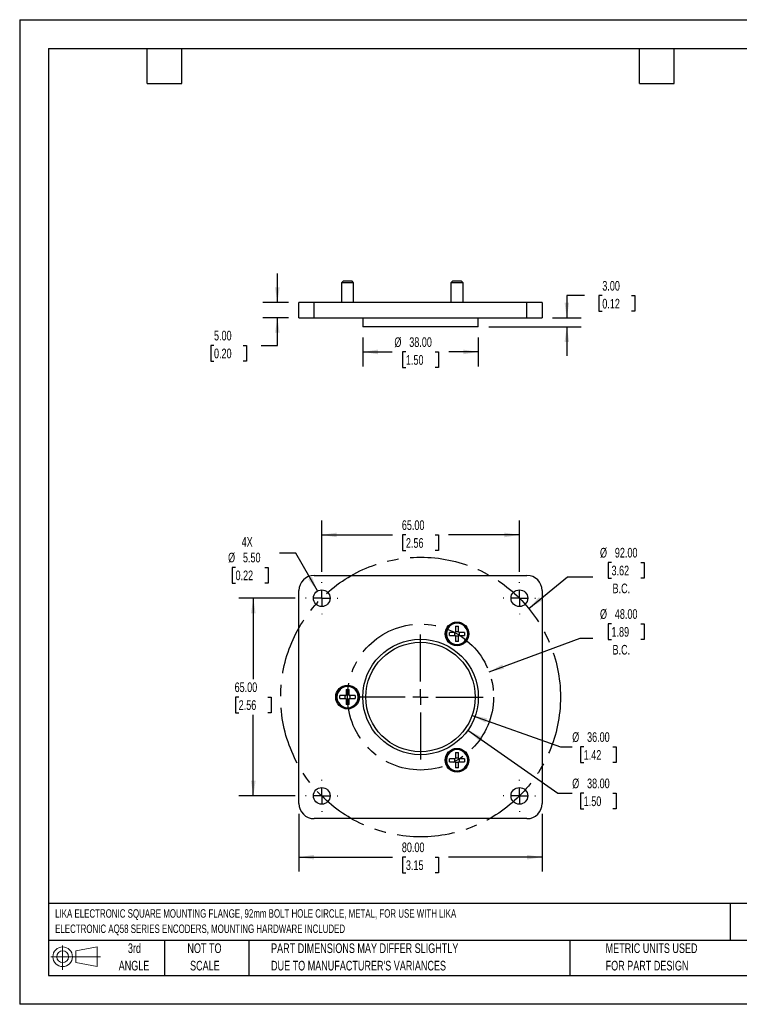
# Model space of a CAD drawing. Header units: millimetres. Extents: x 0 to 419, y 0 to 324.
# Tile 1 of 2: x 0 to 237, y 0 to 324. Entities that reach past the tile are written whole.
import ezdxf

# ---------------------------------------------------------------- set-up
doc = ezdxf.new("R2010")
doc.units = ezdxf.units.MM
doc.header["$LTSCALE"] = 1.5
doc.linetypes.add('CENTERX2', pattern=[20.32, 12.7, -2.54, 2.54, -2.54])
doc.layers.add('CENTER', color=40, linetype='CENTERX2')
doc.layers.add('SLD-DEFPOINTS', color=7, linetype='Continuous')
doc.layers.add('DIMENSIONS', color=140, linetype='Continuous', lineweight=25)
doc.layers.add('TEXT', color=140, linetype='Continuous', lineweight=25)
doc.styles.add('SLDTEXTSTYLE0', font='TXT', dxfattribs={"width": 0.7})
doc.dimstyles.new('SLDDIMSTYLE0', dxfattribs={"dimtxt": 3.237012, "dimasz": 4.953, "dimexe": 0, "dimexo": 0.0625, "dimgap": 0.809253, "dimtad": 0, "dimtih": 1, "dimtoh": 1, "dimrnd": 1e-09, "dimzin": 4, "dimdsep": 46, "dimtxsty": 'SLDTEXTSTYLE0', "dimsah": 1, "dimcen": 0, "dimadec": 0, "dimazin": 1, "dimtfac": 1, "dimtofl": 0, "dimtmove": 0, "dimatfit": 3, "dimfxl": 0, "dimfrac": 2, "dimtolj": 1, "dimtzin": 12, "dimarcsym": 0})
doc.dimstyles.new('SLDDIMSTYLE1', dxfattribs={"dimtxt": 3.237012, "dimasz": 4.953, "dimexe": 0, "dimexo": 0.0625, "dimgap": 0.809253, "dimtad": 0, "dimtih": 1, "dimtoh": 1, "dimrnd": 1e-09, "dimzin": 4, "dimdsep": 46, "dimtxsty": 'SLDTEXTSTYLE0', "dimsah": 1, "dimcen": 0.09, "dimadec": 0, "dimazin": 1, "dimtfac": 1, "dimtofl": 0, "dimtmove": 0, "dimatfit": 3, "dimfxl": 0, "dimfrac": 2, "dimtolj": 1, "dimtzin": 12, "dimarcsym": 0})
doc.dimstyles.new('SLDDIMSTYLE2', dxfattribs={"dimtxt": 3.237012, "dimasz": 4.953, "dimexe": 0, "dimexo": 0.0625, "dimgap": 0.809253, "dimtad": 0, "dimtih": 1, "dimtoh": 1, "dimrnd": 1e-09, "dimzin": 4, "dimdsep": 46, "dimtxsty": 'SLDTEXTSTYLE0', "dimsah": 1, "dimcen": 0, "dimadec": 0, "dimazin": 1, "dimtfac": 1, "dimtofl": 0, "dimtmove": 0, "dimatfit": 3, "dimfxl": 0, "dimfrac": 2, "dimtolj": 1, "dimtzin": 12, "dimarcsym": 0})
doc.dimstyles.new('SLDDIMSTYLE3', dxfattribs={"dimtxt": 3.237012, "dimasz": 4.953, "dimexe": 0, "dimexo": 0.0625, "dimgap": 0.809253, "dimtad": 0, "dimtih": 1, "dimtoh": 1, "dimrnd": 1e-09, "dimzin": 4, "dimdsep": 46, "dimtxsty": 'SLDTEXTSTYLE0', "dimsah": 1, "dimcen": 0.09, "dimadec": 0, "dimazin": 1, "dimtfac": 1, "dimtmove": 0, "dimatfit": 0, "dimfxl": 0, "dimfrac": 2, "dimtolj": 1, "dimtzin": 12, "dimarcsym": 0})

# ---------------------------------------------------------------- blocks, each defined once
blk = doc.blocks.new('Block11')
at = {"color": 7, "linetype": 'Continuous', "lineweight": 18}
for p, q in [((3.88, 7.97), (3.88, 0)), ((8.22, 6.25), (15.26, 7.55)), ((15.26, 7.55), (15.26, 1.1)), ((0, 4.32), (16.31, 4.32)), ((8.22, 2.39), (8.22, 6.25)), ((8.22, 2.39), (15.26, 1.1))]:
    blk.add_line(p, q, dxfattribs=at)
for radius in [3.23, 1.93]:
    blk.add_circle((3.88, 4.32), radius, dxfattribs=at)
blk = doc.blocks.new('Block12')
at = {"layer": 'SLD-DEFPOINTS'}
blk.add_blockref('Block11', (0, 0), dxfattribs=at)
blk = doc.blocks.new('SW_NOTE_0')
at = {"layer": 'TEXT', "color": 0, "linetype": 'CENTERX2', "lineweight": 18, "char_height": 2.7778, "attachment_point": 1, "style": 'SLDTEXTSTYLE0'}
for s, insert in [('LIKA ELECTRONIC SQUARE MOUNTING FLANGE, 92mm BOLT HOLE CIRCLE, METAL, FOR USE WITH LIKA', (0, 3.58)), ('ELECTRONIC AQ58 SERIES ENCODERS, MOUNTING HARDWARE INCLUDED', (0, -1.45))]:
    blk.add_mtext(s, dxfattribs=dict(at, insert=insert))
blk = doc.blocks.new('SW_NOTE_0_3')
at = {"layer": 'TEXT', "color": 0, "linetype": 'CENTERX2', "lineweight": 18, "char_height": 3.175, "attachment_point": 1, "style": 'SLDTEXTSTYLE0'}
for s, insert in [('PART DIMENSIONS MAY DIFFER SLIGHTLY', (0, 4.09)), ("DUE TO MANUFACTURER'S VARIANCES", (0, -1.64))]:
    blk.add_mtext(s, dxfattribs=dict(at, insert=insert))
blk = doc.blocks.new('SW_NOTE_0_4')
at = {"layer": 'TEXT', "color": 0, "linetype": 'CENTERX2', "lineweight": 18, "char_height": 3.175, "attachment_point": 2, "style": 'SLDTEXTSTYLE0'}
for s, insert in [('NOT TO', (7.89, 4.09)), ('SCALE', (8.03, -1.64))]:
    blk.add_mtext(s, dxfattribs=dict(at, insert=insert))
blk = doc.blocks.new('SW_NOTE_0_5')
at = {"layer": 'TEXT', "color": 0, "linetype": 'CENTERX2', "lineweight": 18, "char_height": 3.175, "attachment_point": 2, "style": 'SLDTEXTSTYLE0'}
for s, insert in [('3rd', (3.47, 4.09)), ('ANGLE', (3.33, -1.64))]:
    blk.add_mtext(s, dxfattribs=dict(at, insert=insert))
blk = doc.blocks.new('SW_NOTE_0_6')
at = {"layer": 'TEXT', "color": 0, "linetype": 'CENTERX2', "lineweight": 18, "char_height": 3.175, "attachment_point": 1, "style": 'SLDTEXTSTYLE0'}
for s, insert in [('METRIC UNITS USED', (0, 4.09)), ('FOR PART DESIGN', (0, -1.64))]:
    blk.add_mtext(s, dxfattribs=dict(at, insert=insert))
blk = doc.blocks.new('_D')
at = {"layer": 'DIMENSIONS'}
for p, q in [((194.65, 125.14), (193.57, 125.14)), ((193.57, 125.14), (193.57, 119.99)), ((204.27, 125.14), (205.36, 125.14)), ((205.36, 125.14), (205.36, 119.99)), ((154.36, 109.37), (184.34, 120.44)), ((184.34, 120.44), (188.48, 120.44)), ((193.57, 119.99), (194.65, 119.99)), ((205.36, 119.99), (204.27, 119.99))]:
    blk.add_line(p, q, dxfattribs=at)
blk.add_solid([(154.36, 109.37), (159.27, 110.37), (158.74, 111.8)], dxfattribs=at)
at = {"layer": 'DIMENSIONS', "char_height": 3.175, "attachment_point": 1, "style": 'SLDTEXTSTYLE0'}
for s, insert in [('%%c', (190.86, 129.96)), ('48.00', (195.75, 129.96)), ('1.89', (194.65, 124.09)), ('B.C.', (194.99, 118.22))]:
    blk.add_mtext(s, dxfattribs=dict(at, insert=insert))
blk = doc.blocks.new('_D_1')
at = {"layer": 'DIMENSIONS'}
for p, q in [((194.65, 145.31), (193.57, 145.31)), ((193.57, 145.31), (193.57, 140.17)), ((204.27, 145.31), (205.36, 145.31)), ((205.36, 145.31), (205.36, 140.17)), ((167.44, 130.2), (180.15, 140.61)), ((180.15, 140.61), (188.48, 140.61)), ((193.57, 140.17), (194.65, 140.17)), ((205.36, 140.17), (204.27, 140.17))]:
    blk.add_line(p, q, dxfattribs=at)
blk.add_solid([(167.44, 130.2), (171.75, 132.75), (170.78, 133.93)], dxfattribs=at)
at = {"layer": 'DIMENSIONS', "char_height": 3.175, "attachment_point": 1, "style": 'SLDTEXTSTYLE0'}
for s, insert in [('%%c', (190.86, 150.13)), ('92.00', (195.75, 150.13)), ('3.62', (194.65, 144.26)), ('B.C.', (194.99, 138.39))]:
    blk.add_mtext(s, dxfattribs=dict(at, insert=insert))
blk = doc.blocks.new('_D_2')
at = {"layer": 'DIMENSIONS'}
for p, q in [((90.77, 148.42), (85.43, 148.42)), ((97.97, 135.95), (90.77, 148.42)), ((70.99, 143.72), (69.9, 143.72)), ((69.9, 143.72), (69.9, 138.57)), ((80.6, 143.72), (81.69, 143.72)), ((81.69, 143.72), (81.69, 138.57)), ((69.9, 138.57), (70.99, 138.57)), ((81.69, 138.57), (80.6, 138.57))]:
    blk.add_line(p, q, dxfattribs=at)
blk.add_solid([(97.97, 135.95), (96.15, 140.62), (94.83, 139.85)], dxfattribs=at)
at = {"layer": 'DIMENSIONS', "char_height": 3.175, "attachment_point": 1, "style": 'SLDTEXTSTYLE0'}
for s, insert in [('4X', (73, 153.68)), ('%%c', (68.54, 148.54)), ('5.50', (73.43, 148.54)), ('0.22', (70.99, 142.67))]:
    blk.add_mtext(s, dxfattribs=dict(at, insert=insert))
blk = doc.blocks.new('_D_3')
at = {"layer": 'DIMENSIONS'}
for p, q in [((99.34, 142.3), (99.34, 159.15)), ((164.34, 142.3), (164.34, 159.15)), ((99.34, 154.39), (122.65, 154.39)), ((127.03, 154.39), (125.95, 154.39)), ((125.95, 154.39), (125.95, 149.24)), ((136.65, 154.39), (137.74, 154.39)), ((137.74, 154.39), (137.74, 149.24)), ((164.34, 154.39), (141.04, 154.39)), ((125.95, 149.24), (127.03, 149.24)), ((137.74, 149.24), (136.65, 149.24))]:
    blk.add_line(p, q, dxfattribs=at)
for points in [[(99.34, 154.39), (104.3, 153.62), (104.3, 155.15)], [(164.34, 154.39), (159.39, 155.15), (159.39, 153.62)]]:
    blk.add_solid(points, dxfattribs=at)
at = {"layer": 'DIMENSIONS', "char_height": 3.175, "attachment_point": 1, "style": 'SLDTEXTSTYLE0'}
for s, insert in [('65.00', (125.69, 159.2)), ('2.56', (127.03, 153.33))]:
    blk.add_mtext(s, dxfattribs=dict(at, insert=insert))
blk = doc.blocks.new('_D_4')
at = {"layer": 'DIMENSIONS'}
for p, q in [((91.84, 62.61), (91.84, 43.64)), ((171.84, 62.61), (171.84, 43.64)), ((91.84, 48.4), (122.65, 48.4)), ((127.03, 48.4), (125.95, 48.4)), ((125.95, 48.4), (125.95, 43.26)), ((136.65, 48.4), (137.74, 48.4)), ((137.74, 48.4), (137.74, 43.26)), ((171.84, 48.4), (141.04, 48.4)), ((125.95, 43.26), (127.03, 43.26)), ((137.74, 43.26), (136.65, 43.26))]:
    blk.add_line(p, q, dxfattribs=at)
for points in [[(91.84, 48.4), (96.8, 47.64), (96.8, 49.17)], [(171.84, 48.4), (166.89, 49.17), (166.89, 47.64)]]:
    blk.add_solid(points, dxfattribs=at)
at = {"layer": 'DIMENSIONS', "char_height": 3.175, "attachment_point": 1, "style": 'SLDTEXTSTYLE0'}
for s, insert in [('80.00', (125.69, 53.22)), ('3.15', (127.03, 47.35))]:
    blk.add_mtext(s, dxfattribs=dict(at, insert=insert))
blk = doc.blocks.new('_D_5')
at = {"layer": 'DIMENSIONS'}
for p, q in [((90.6, 133.56), (72.08, 133.56)), ((76.84, 133.56), (76.84, 106.93)), ((72.03, 101.06), (70.95, 101.06)), ((70.95, 101.06), (70.95, 95.92)), ((81.65, 101.06), (82.74, 101.06)), ((82.74, 101.06), (82.74, 95.92)), ((70.95, 95.92), (72.03, 95.92)), ((76.84, 68.56), (76.84, 95.19)), ((82.74, 95.92), (81.65, 95.92)), ((90.6, 68.56), (72.08, 68.56))]:
    blk.add_line(p, q, dxfattribs=at)
for points in [[(76.84, 133.56), (76.08, 128.61), (77.61, 128.61)], [(76.84, 68.56), (77.61, 73.52), (76.08, 73.52)]]:
    blk.add_solid(points, dxfattribs=at)
at = {"layer": 'DIMENSIONS', "char_height": 3.175, "attachment_point": 1, "style": 'SLDTEXTSTYLE0'}
for s, insert in [('65.00', (70.69, 105.88)), ('2.56', (72.03, 100.01))]:
    blk.add_mtext(s, dxfattribs=dict(at, insert=insert))
blk = doc.blocks.new('_D_6')
at = {"layer": 'DIMENSIONS'}
for p, q in [((147.41, 90.17), (177.05, 69.43)), ((177.05, 69.43), (181.72, 69.43)), ((185.51, 69.43), (184.42, 69.43)), ((184.42, 69.43), (184.42, 64.29)), ((195.13, 69.43), (196.22, 69.43)), ((196.22, 69.43), (196.22, 64.29)), ((184.42, 64.29), (185.51, 64.29)), ((196.22, 64.29), (195.13, 64.29))]:
    blk.add_line(p, q, dxfattribs=at)
blk.add_solid([(147.41, 90.17), (151.03, 86.71), (151.91, 87.96)], dxfattribs=at)
at = {"layer": 'DIMENSIONS', "char_height": 3.175, "attachment_point": 1, "style": 'SLDTEXTSTYLE0'}
for s, insert in [('%%c', (181.72, 74.25)), ('38.00', (186.61, 74.25)), ('1.50', (185.51, 68.38))]:
    blk.add_mtext(s, dxfattribs=dict(at, insert=insert))
blk = doc.blocks.new('_D_7')
at = {"layer": 'DIMENSIONS'}
for p, q in [((148.8, 95.02), (177.86, 84.68)), ((177.86, 84.68), (181.72, 84.68)), ((185.51, 84.68), (184.42, 84.68)), ((184.42, 84.68), (184.42, 79.53)), ((195.13, 84.68), (196.22, 84.68)), ((196.22, 84.68), (196.22, 79.53)), ((184.42, 79.53), (185.51, 79.53)), ((196.22, 79.53), (195.13, 79.53))]:
    blk.add_line(p, q, dxfattribs=at)
blk.add_solid([(148.8, 95.02), (153.21, 92.65), (153.72, 94.08)], dxfattribs=at)
at = {"layer": 'DIMENSIONS', "char_height": 3.175, "attachment_point": 1, "style": 'SLDTEXTSTYLE0'}
for s, insert in [('%%c', (181.72, 89.49)), ('36.00', (186.61, 89.49)), ('1.42', (185.51, 83.62))]:
    blk.add_mtext(s, dxfattribs=dict(at, insert=insert))
blk = doc.blocks.new('SW_CENTERMARKSYMBOL_0')
at = {"layer": 'CENTER', "color": 0}
for p, q in [((0, 5.08), (0, 20.54)), ((-5.08, 0), (-20.54, 0)), ((0, 0), (-2.54, 0)), ((0, 0), (0, 2.54)), ((0, 0), (0, -2.54)), ((0, 0), (2.54, 0)), ((5.08, 0), (20.54, 0)), ((0, -5.08), (0, -20.54))]:
    blk.add_line(p, q, dxfattribs=at)
blk = doc.blocks.new('SW_CENTERMARKSYMBOL_1')
at = {"layer": 'CENTER', "color": 0}
for p, q in [((0, 5.08), (0, 5.29)), ((-5.08, 0), (-5.29, 0)), ((0, 0), (-2.54, 0)), ((0, 0), (0, 2.54)), ((0, 0), (0, -2.54)), ((0, 0), (2.54, 0)), ((5.08, 0), (5.29, 0)), ((0, -5.08), (0, -5.29))]:
    blk.add_line(p, q, dxfattribs=at)
blk = doc.blocks.new('SW_CENTERMARKSYMBOL_2')
at = {"layer": 'CENTER', "color": 0}
for p, q in [((0, 5.08), (0, 5.29)), ((-5.08, 0), (-5.29, 0)), ((0, 0), (-2.54, 0)), ((0, 0), (0, 2.54)), ((0, 0), (0, -2.54)), ((0, 0), (2.54, 0)), ((5.08, 0), (5.29, 0)), ((0, -5.08), (0, -5.29))]:
    blk.add_line(p, q, dxfattribs=at)
blk = doc.blocks.new('SW_CENTERMARKSYMBOL_3')
at = {"layer": 'CENTER', "color": 0}
for p, q in [((0, 5.08), (0, 5.29)), ((-5.08, 0), (-5.29, 0)), ((0, 0), (-2.54, 0)), ((0, 0), (0, 2.54)), ((0, 0), (0, -2.54)), ((0, 0), (2.54, 0)), ((5.08, 0), (5.29, 0)), ((0, -5.08), (0, -5.29))]:
    blk.add_line(p, q, dxfattribs=at)
blk = doc.blocks.new('SW_CENTERMARKSYMBOL_4')
at = {"layer": 'CENTER', "color": 0}
for p, q in [((0, 5.08), (0, 5.29)), ((-5.08, 0), (-5.29, 0)), ((0, 0), (-2.54, 0)), ((0, 0), (0, 2.54)), ((0, 0), (0, -2.54)), ((0, 0), (2.54, 0)), ((5.08, 0), (5.29, 0)), ((0, -5.08), (0, -5.29))]:
    blk.add_line(p, q, dxfattribs=at)
blk = doc.blocks.new('_D_11')
at = {"layer": 'DIMENSIONS'}
for p, q in [((185.78, 233.1), (179.96, 233.1)), ((179.96, 233.1), (179.96, 225.82)), ((191.62, 233.1), (190.53, 233.1)), ((190.53, 233.1), (190.53, 227.95)), ((201.23, 233.1), (202.32, 233.1)), ((202.32, 233.1), (202.32, 227.95)), ((190.53, 227.95), (191.62, 227.95)), ((202.32, 227.95), (201.23, 227.95)), ((175.29, 225.82), (184.72, 225.82)), ((154.29, 222.82), (184.72, 222.82)), ((179.96, 222.82), (179.96, 213.29))]:
    blk.add_line(p, q, dxfattribs=at)
for points in [[(179.96, 225.82), (180.72, 230.77), (179.19, 230.77)], [(179.96, 222.82), (179.19, 217.86), (180.72, 217.86)]]:
    blk.add_solid(points, dxfattribs=at)
at = {"layer": 'DIMENSIONS', "char_height": 3.175, "attachment_point": 1, "style": 'SLDTEXTSTYLE0'}
for s, insert in [('3.00', (191.62, 237.91)), ('0.12', (191.62, 232.04))]:
    blk.add_mtext(s, dxfattribs=dict(at, insert=insert))
blk = doc.blocks.new('_D_12')
at = {"layer": 'DIMENSIONS'}
for p, q in [((84.75, 230.82), (84.75, 240.34)), ((88.39, 230.82), (79.99, 230.82)), ((88.39, 225.82), (79.99, 225.82)), ((84.75, 216.73), (84.75, 225.82)), ((63.91, 216.73), (62.82, 216.73)), ((62.82, 216.73), (62.82, 211.58)), ((73.53, 216.73), (74.62, 216.73)), ((74.62, 216.73), (74.62, 211.58)), ((79.37, 216.73), (84.75, 216.73)), ((62.82, 211.58), (63.91, 211.58)), ((74.62, 211.58), (73.53, 211.58))]:
    blk.add_line(p, q, dxfattribs=at)
for points in [[(84.75, 230.82), (85.51, 235.77), (83.99, 235.77)], [(84.75, 225.82), (83.99, 220.86), (85.51, 220.86)]]:
    blk.add_solid(points, dxfattribs=at)
at = {"layer": 'DIMENSIONS', "char_height": 3.175, "attachment_point": 1, "style": 'SLDTEXTSTYLE0'}
for s, insert in [('5.00', (63.91, 221.54)), ('0.20', (63.91, 215.67))]:
    blk.add_mtext(s, dxfattribs=dict(at, insert=insert))
blk = doc.blocks.new('_D_13')
at = {"layer": 'DIMENSIONS'}
for p, q in [((112.84, 219.37), (112.84, 209.81)), ((150.84, 219.37), (150.84, 209.81)), ((112.84, 214.58), (122.52, 214.58)), ((127.03, 214.58), (125.95, 214.58)), ((125.95, 214.58), (125.95, 209.43)), ((136.65, 214.58), (137.74, 214.58)), ((137.74, 214.58), (137.74, 209.43)), ((150.84, 214.58), (141.17, 214.58)), ((125.95, 209.43), (127.03, 209.43)), ((137.74, 209.43), (136.65, 209.43))]:
    blk.add_line(p, q, dxfattribs=at)
for points in [[(112.84, 214.58), (117.8, 213.82), (117.8, 215.34)], [(150.84, 214.58), (145.89, 215.34), (145.89, 213.82)]]:
    blk.add_solid(points, dxfattribs=at)
at = {"layer": 'DIMENSIONS', "char_height": 3.175, "attachment_point": 1, "style": 'SLDTEXTSTYLE0'}
for s, insert in [('%%c', (123.24, 219.39)), ('38.00', (128.13, 219.39)), ('1.50', (127.03, 213.53))]:
    blk.add_mtext(s, dxfattribs=dict(at, insert=insert))

msp = doc.modelspace()

# ---------------------------------------------------------------- linework, layer by layer
at = {"color": 7, "linetype": 'Continuous'}
for p, q in [((0.004, 323.854), (0.004, 0.004)), ((0.004, 323.854), (419.104, 323.854)), ((419.104, 0.004), (0.004, 0.004))]:
    msp.add_line(p, q, dxfattribs=at)
for p, q in [((106.343, 237.815), (105.843, 237.315)), ((105.843, 237.315), (105.843, 230.815)), ((109.843, 237.315), (105.843, 237.315)), ((107.843, 237.815), (106.343, 237.815)), ((109.343, 237.815), (107.843, 237.815)), ((109.843, 237.315), (109.343, 237.815)), ((109.843, 230.815), (109.843, 237.315)), ((142.343, 237.815), (141.843, 237.315)), ((141.843, 237.315), (141.843, 230.815)), ((145.843, 237.315), (141.843, 237.315)), ((143.843, 237.815), (142.343, 237.815)), ((145.343, 237.815), (143.843, 237.815)), ((145.843, 237.315), (145.343, 237.815)), ((145.843, 230.815), (145.843, 237.315)), ((91.843, 225.815), (91.843, 230.815)), ((96.843, 230.815), (91.843, 230.815)), ((96.843, 225.815), (96.843, 230.815)), ((166.843, 230.815), (96.843, 230.815)), ((166.843, 225.815), (166.843, 230.815)), ((171.843, 230.815), (166.843, 230.815)), ((171.843, 230.815), (171.843, 225.815)), ((91.843, 225.815), (96.843, 225.815)), ((96.843, 225.815), (166.843, 225.815)), ((112.843, 225.815), (112.843, 222.815)), ((150.843, 222.815), (150.843, 225.815)), ((166.843, 225.815), (171.843, 225.815)), ((150.843, 222.815), (112.843, 222.815)), ((96.843, 141.064), (166.843, 141.064)), ((91.843, 66.064), (91.843, 136.064)), ((171.843, 136.064), (171.843, 66.064)), ((143.343, 124.348), (144.343, 124.348)), ((143.343, 124.348), (143.343, 122.518)), ((144.343, 122.548), (144.343, 124.348)), ((143.173, 122.348), (141.343, 122.348)), ((141.343, 121.348), (141.343, 122.348)), ((141.343, 121.348), (143.173, 121.348)), ((143.093, 121.348), (143.093, 122.348)), ((143.343, 122.598), (144.343, 122.598)), ((143.343, 121.178), (143.343, 119.348)), ((144.343, 121.098), (143.343, 121.098)), ((144.343, 119.348), (144.343, 121.178)), ((144.513, 121.348), (146.343, 121.348)), ((146.343, 122.348), (144.543, 122.348)), ((144.593, 122.348), (144.593, 121.348)), ((146.343, 122.348), (146.343, 121.348)), ((144.343, 119.348), (143.343, 119.348)), ((107.173, 101.564), (105.343, 101.564)), ((105.343, 100.564), (105.343, 101.564)), ((105.343, 100.564), (107.173, 100.564)), ((107.093, 100.564), (107.093, 101.564)), ((107.343, 103.564), (108.343, 103.564)), ((107.343, 103.564), (107.343, 101.734)), ((107.343, 101.814), (108.343, 101.814)), ((107.343, 100.394), (107.343, 98.564)), ((108.343, 101.764), (108.343, 103.564)), ((108.343, 98.564), (108.343, 100.394)), ((108.513, 100.564), (110.343, 100.564)), ((110.343, 101.564), (108.543, 101.564)), ((108.593, 101.564), (108.593, 100.564)), ((110.343, 101.564), (110.343, 100.564)), ((108.343, 100.314), (107.343, 100.314)), ((108.343, 98.564), (107.343, 98.564)), ((143.343, 82.779), (144.343, 82.779)), ((143.343, 82.779), (143.343, 80.949)), ((143.343, 81.029), (144.343, 81.029)), ((144.343, 80.979), (144.343, 82.779)), ((143.173, 80.779), (141.343, 80.779)), ((141.343, 79.779), (141.343, 80.779)), ((141.343, 79.779), (143.173, 79.779)), ((143.093, 79.779), (143.093, 80.779)), ((143.343, 79.609), (143.343, 77.779)), ((144.343, 79.529), (143.343, 79.529)), ((144.343, 77.779), (143.343, 77.779)), ((144.343, 77.779), (144.343, 79.609)), ((144.513, 79.779), (146.343, 79.779)), ((146.343, 80.779), (144.543, 80.779)), ((144.593, 80.779), (144.593, 79.779)), ((146.343, 80.779), (146.343, 79.779)), ((166.843, 61.064), (96.843, 61.064))]:
    msp.add_line(p, q)
for centre, radius in [((99.343, 133.564), 2.75), ((164.343, 133.564), 2.75), ((143.843, 121.848), 3.9), ((143.843, 121.848), 3.609), ((131.843, 101.064), 19), ((131.843, 101.064), 18), ((107.843, 101.064), 3.9), ((107.843, 101.064), 3.609), ((143.843, 80.279), 3.9), ((143.843, 80.279), 3.609), ((99.343, 68.564), 2.75), ((164.343, 68.564), 2.75)]:
    msp.add_circle(centre, radius)
for centre, radius, start, end in [((96.843, 136.064), 5, 90, 180), ((166.843, 136.064), 5, 0, 90), ((143.843, 121.849), 3.509, 359.99232, 180.00768), ((143.843, 121.848), 3.509, 179.99232, 0.00768), ((143.173, 122.518), 0.17, 270, 0), ((143.173, 121.178), 0.17, 0, 90), ((144.543, 122.548), 0.2, 180, 270), ((144.513, 121.178), 0.17, 90, 180), ((107.843, 101.064), 3.509, 359.99232, 180.00768), ((107.843, 101.063), 3.509, 179.99232, 0.00768), ((107.173, 101.734), 0.17, 270, 0), ((107.173, 100.394), 0.17, 0, 90), ((108.543, 101.764), 0.2, 180, 270), ((108.513, 100.394), 0.17, 90, 180), ((143.843, 80.28), 3.509, 359.99232, 180.00768), ((144.543, 80.979), 0.2, 180, 270), ((143.843, 80.279), 3.509, 179.99232, 0.00768), ((143.173, 80.949), 0.17, 270, 0), ((143.173, 79.609), 0.17, 0, 90), ((144.513, 79.609), 0.17, 90, 180), ((96.843, 66.064), 5, 180, 270), ((166.843, 66.064), 5, 270, 0)]:
    msp.add_arc(centre, radius, start, end)
at = {"layer": 'CENTER'}
for radius in [46, 24]:
    msp.add_circle((131.843, 101.064), radius, dxfattribs=at)
at = {"layer": 'TEXT'}
for p, q in [((9.525, 314.325), (409.575, 314.325)), ((9.525, 314.325), (9.525, 9.525)), ((41.91, 302.895), (41.91, 314.325)), ((53.34, 302.895), (53.34, 314.325)), ((203.835, 302.895), (203.835, 314.325)), ((215.265, 302.895), (215.265, 314.325)), ((41.91, 302.895), (53.34, 302.895)), ((203.835, 302.895), (215.265, 302.895)), ((409.575, 33.189), (9.525, 33.189)), ((233.638, 33.189), (233.638, 20.955)), ((409.575, 20.955), (9.525, 20.955)), ((47.625, 20.955), (47.625, 9.525)), ((75.317, 20.955), (75.317, 9.525)), ((180.97, 20.955), (180.97, 9.525)), ((9.525, 9.525), (409.575, 9.525))]:
    msp.add_line(p, q, dxfattribs=at)

# ---------------------------------------------------------------- block references
at = {"layer": 'CENTER'}
for name, p in [('SW_CENTERMARKSYMBOL_1', (99.343, 133.564)), ('SW_CENTERMARKSYMBOL_2', (164.343, 133.564)), ('SW_CENTERMARKSYMBOL_0', (131.843, 101.064)), ('SW_CENTERMARKSYMBOL_4', (99.343, 68.564)), ('SW_CENTERMARKSYMBOL_3', (164.343, 68.564))]:
    msp.add_blockref(name, p, dxfattribs=at)
at = {"layer": 'SLD-DEFPOINTS'}
msp.add_blockref('Block12', (10.257, 11.331), dxfattribs=at)
at = {"layer": 'TEXT', "linetype": 'CENTERX2', "lineweight": 18}
for name, p in [('SW_NOTE_0', (11.673, 27.692)), ('SW_NOTE_0_5', (34.271, 15.953)), ('SW_NOTE_0_4', (52.886, 15.953)), ('SW_NOTE_0_3', (82.679, 15.953)), ('SW_NOTE_0_6', (192.718, 15.953))]:
    msp.add_blockref(name, p, dxfattribs=at)

# ---------------------------------------------------------------- dimensions: what is measured, and where the dimension line sits
at = {"layer": 'DIMENSIONS'}
for base, p1, p2, angle, dimstyle, picture, middle in [((84.749, 230.815), (91.843, 225.815), (91.843, 230.815), 90, 'SLDDIMSTYLE3', '_D_12', (84.749, 216.726)), ((179.957, 225.815), (150.843, 222.815), (171.843, 225.815), 90, 'SLDDIMSTYLE3', '_D_11', (179.957, 233.096)), ((76.843, 68.564), (94.053, 133.564), (94.053, 68.564), 90, 'SLDDIMSTYLE1', '_D_5', (76.843, 101.064)), ((171.843, 48.405), (91.843, 66.064), (171.843, 66.064), 0, 'SLDDIMSTYLE1', '_D_4', (131.843, 48.405))]:
    dim = msp.add_linear_dim(base=base, p1=p1, p2=p2, angle=angle, dimstyle=dimstyle, dxfattribs=at)
    dim.commit()
    dim.dimension.update_dxf_attribs({"geometry": picture, "text_midpoint": middle, "dimtype": 160})
dim = msp.add_linear_dim(base=(112.843, 214.577), p1=(150.843, 222.815), p2=(112.843, 222.815), text='%%c<>', dimstyle='SLDDIMSTYLE1', dxfattribs=at)
dim.commit()
dim.dimension.update_dxf_attribs({"geometry": '_D_13', "text_midpoint": (131.843, 214.577), "dimtype": 160})
dim = msp.add_linear_dim(base=(164.343, 154.386), p1=(99.343, 138.854), p2=(164.343, 138.854), dimstyle='SLDDIMSTYLE1', dxfattribs=at)
dim.commit()
dim.dimension.update_dxf_attribs({"geometry": '_D_3', "text_midpoint": (131.843, 154.386), "dimtype": 160})
for p1, p2, text, picture, middle in [((100.718, 131.182), (97.968, 135.945), '4X\\P<>', '_D_2', (75.795, 146.291)), ((96.251, 71.923), (167.435, 130.205), '<>\\PB.C.', '_D_1', (199.462, 142.74)), ((109.327, 92.755), (154.359, 109.373), '<>\\PB.C.', '_D', (199.462, 122.565))]:
    dim = msp.add_diameter_dim_2p(p1=p1, p2=p2, text=text, dimstyle='SLDDIMSTYLE0', dxfattribs=at)
    dim.commit()
    dim.dimension.update_dxf_attribs({"geometry": picture, "text_midpoint": middle, "dimtype": 163})
for p1, p2, picture, middle in [((116.275, 111.956), (147.411, 90.171), '_D_6', (190.32, 69.434)), ((114.886, 107.102), (148.8, 95.025), '_D_7', (190.32, 84.675))]:
    dim = msp.add_diameter_dim_2p(p1=p1, p2=p2, dimstyle='SLDDIMSTYLE2', dxfattribs=at)
    dim.commit()
    dim.dimension.update_dxf_attribs({"geometry": picture, "text_midpoint": middle, "dimtype": 163})

doc.saveas('drawing.dxf')
